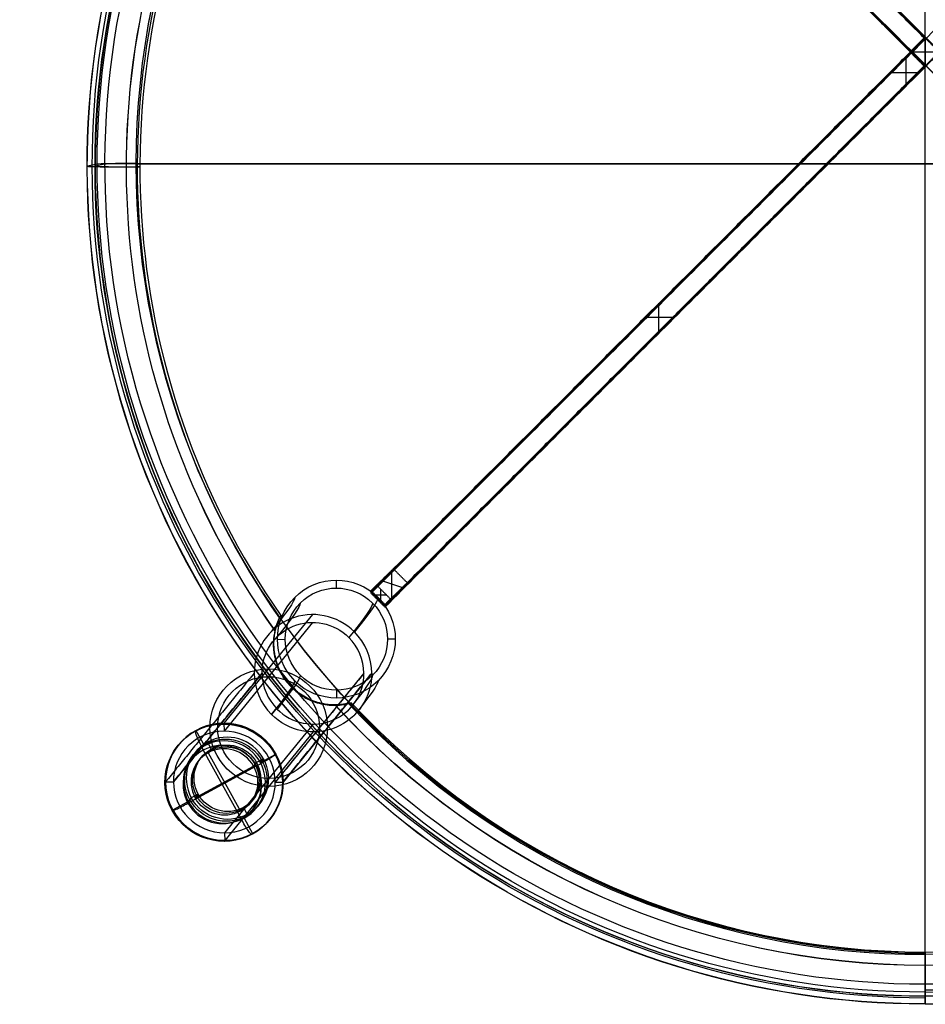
# Model space of a CAD drawing. Header units: millimetres. Extents: x -231 to 231, y -225 to 225.
# Tile 1 of 4: x -231 to 0, y -225 to 25. Entities that reach past the tile are written whole.
import ezdxf

# ---------------------------------------------------------------- set-up
doc = ezdxf.new("R2010")
doc.units = ezdxf.units.MM
doc.layers.add('Défaut', color=7, linetype='Continuous', true_color=0x000000)

msp = doc.modelspace()

# ---------------------------------------------------------------- linework, layer by layer
at = {"layer": 'Défaut'}
for p, q in [((0, -211.97, 461.1), (0, 189.64, 454.09)), ((0, -212, 459.1), (0, 189.61, 452.09)), ((-127.63, 148.47, 434.15), (141.08, -120.27, 434.15)), ((-131.16, 144.94, 434.21), (137.54, -123.8, 434.21)), ((-0.18, 20.81, 423.06), (-3.71, 17.28, 423.06)), ((0, 20.77, 431.03), (0, 13.7, 431.15)), ((0, 13.7, 431.15), (0, 20.77, 431.03)), ((-1.88, 18.97, 415.06), (-2.01, 19.11, 431.06)), ((-3.71, 17.11, 434.15), (-141.08, -120.27, 434.15)), ((-4.96, 15.54, 415.12), (-4.96, 8.47, 415.24)), ((-3.71, 17.2, 439.13), (-0.18, 13.67, 439.13)), ((-3.54, 17.24, 431.09), (3.54, 17.24, 431.09)), ((-3.54, 17.24, 431.09), (3.54, 17.24, 431.09)), ((-2.01, 15.36, 431.13), (-1.88, 15.5, 447.13)), ((-0.18, 13.58, 434.21), (-137.54, -123.8, 434.21)), ((-6.56, 13.94, 415.15), (-6.84, 14.22, 447.15)), ((-8.49, 12, 415.18), (-1.42, 12, 415.18)), ((-3.02, 10.4, 415.21), (-3.3, 10.68, 447.21)), ((-210.8, -11.32, 448.47), (-213.3, -11.82, 419.9)), ((-208.81, -11.33, 448.29), (-211.31, -11.82, 419.72)), ((-200.84, -11.16, 457.59), (200.84, -11.16, 457.59)), ((-200.84, -11.2, 455.59), (200.84, -11.2, 455.59)), ((-199.92, -12, 409.63), (-200.6, -11.97, 411.51)), ((-67.8, -53.8, 448.34), (-67.8, -46.73, 448.21)), ((-71.33, -50.27, 448.27), (-64.26, -50.27, 448.27)), ((-135.77, -121.67, 455.02), (-135.77, -114.69, 449.9)), ((-149.96, -117.24, 455.94), (-149.95, -119.24, 455.98)), ((-138.42, -117.27, 453.69), (-133.12, -119.09, 451.22)), ((-137.54, -123.76, 436.52), (-141.08, -120.23, 436.52)), ((-138.6, -122.37, 455.53), (-138.6, -119.54, 455.48)), ((-140.02, -120.96, 455.51), (-137.19, -120.96, 455.51)), ((-139.47, -122.16, 417.52), (-139.14, -121.83, 455.52)), ((-155.96, -125.98, 299.34), (-178.52, -153.66, 6.04)), ((-155.95, -127.97, 299.53), (-178.51, -155.66, 6.23)), ((-164.91, -132.29, 456.21), (-162.91, -132.28, 456.21)), ((-136.91, -132.2, 456.2), (-134.91, -132.2, 456.2)), ((-168.83, -140.9, 301.74), (-191.39, -168.58, 8.44)), ((-168.83, -140.9, 301.74), (-191.39, -168.58, 8.44)), ((-142.91, -140.93, 299.75), (-165.47, -168.62, 6.45)), ((-140.92, -140.93, 299.59), (-163.48, -168.62, 6.29)), ((-149.88, -145.24, 456.43), (-149.87, -147.24, 456.47)), ((-178.52, -153.66, 6.04), (-178.51, -155.66, 6.23)), ((-155.8, -153.86, 301.96), (-178.36, -181.54, 8.66)), ((-185.8, -155.65, 4.77), (-185.65, -155.47, 6.76)), ((-185.65, -155.47, 6.76), (-183.48, -159.41, 6.96)), ((-155.78, -155.85, 302.15), (-178.34, -183.53, 8.85)), ((-182.72, -158.47, 16.89), (-183.48, -159.41, 6.96)), ((-182.72, -158.47, 16.89), (-181.76, -160.22, 16.98)), ((-181.76, -160.22, 16.98), (-182.52, -161.16, 7.06)), ((-183.78, -160.5, 0.04), (-174.16, -178.01, 0.95)), ((-182.52, -161.16, 7.06), (-174.34, -176.04, 7.83)), ((-168.5, -162.68, 16.19), (-170.25, -163.63, 16.42)), ((-169.26, -163.62, 6.27), (-165.33, -161.49, 5.76)), ((-168.5, -162.68, 16.19), (-169.26, -163.62, 6.27)), ((-168.5, -162.68, 16.19), (-169.26, -163.62, 6.27)), ((-165.49, -161.67, 3.78), (-165.33, -161.49, 5.76)), ((-187.7, -174, 1.61), (-170.23, -164.51, -0.62)), ((-185.86, -172.63, 8.39), (-171.01, -164.57, 6.49)), ((-170.25, -163.63, 16.42), (-171.01, -164.57, 6.49)), ((-193.39, -168.58, 8.59), (-191.39, -168.58, 8.44)), ((-165.47, -168.62, 6.45), (-163.48, -168.62, 6.29)), ((-186.84, -172.64, 18.55), (-187.6, -173.58, 8.62)), ((-185.09, -171.69, 18.32), (-186.84, -172.64, 18.55)), ((-191.53, -175.71, 9.12), (-187.6, -173.58, 8.62)), ((-173.58, -175.1, 17.76), (-174.34, -176.04, 7.83)), ((-173.58, -175.1, 17.76), (-172.62, -176.85, 17.85)), ((-191.68, -175.9, 7.14), (-191.53, -175.71, 9.12)), ((-191.68, -175.9, 7.14), (-191.53, -175.71, 9.12)), ((-172.62, -176.85, 17.85), (-173.38, -177.79, 7.92)), ((-173.38, -177.79, 7.92), (-171.22, -181.73, 8.13)), ((-178.36, -181.54, 8.66), (-178.34, -183.53, 8.85)), ((-171.37, -181.92, 6.14), (-171.22, -181.73, 8.13))]:
    msp.add_line(p, q, dxfattribs=at)
at = {"layer": 'Défaut', "extrusion": (0, -0.017452, -0.999848)}
for centre, radius, start, end in [((0, 19.15, -410.76), 203.34, 144.4867, 270), ((0, 19.15, -408.76), 203.34, 144.4993, 270), ((0, 19.15, -410.76), 203.34, 270, 35.5133), ((0, 19.15, -408.76), 203.34, 270, 35.5007), ((0, 19.15, -433.89), 212.05, 90, 226.724), ((0, 19.15, -433.71), 210.06, 312.9457, 90), ((0, 19.15, -410.76), 203.34, 90, 137.6294), ((0, 19.15, -408.76), 203.34, 90, 137.6128), ((0, 19.15, -410.76), 203.34, 42.3706, 90)]:
    msp.add_arc(centre, radius, start, end, dxfattribs=at)
at = {"layer": 'Défaut', "extrusion": (2.08167e-17, 0.017452, 0.999848)}
msp.add_arc((0, 19.15, 411.24), 200.6, 270, 34.9556, dxfattribs=at)
at = {"layer": 'Défaut', "extrusion": (-6.58887e-26, -0.017452, -0.999848)}
msp.add_arc((0, 19.15, -457.33), 200.84, 90, 270, dxfattribs=at)
at = {"layer": 'Défaut', "extrusion": (-9.88331e-26, -0.017452, -0.999848)}
for start, end in [(90, 270), (270, 90)]:
    msp.add_arc((0, 19.15, -455.33), 200.84, start, end, dxfattribs=at)
at = {"layer": 'Défaut', "extrusion": (-1.64722e-25, -0.017452, -0.999848)}
msp.add_arc((0, 19.15, -457.33), 200.84, 270, 90, dxfattribs=at)
at = {"layer": 'Défaut', "extrusion": (-3.48679e-16, 0.017452, 0.999848)}
msp.add_arc((0, 19.15, 409.36), 199.92, 270, 34.8439, dxfattribs=at)
at = {"layer": 'Défaut', "extrusion": (1.56812e-16, 0.017452, 0.999848)}
msp.add_arc((0, 19.15, 409.36), 199.92, 145.1561, 270, dxfattribs=at)
at = {"layer": 'Défaut', "extrusion": (-2.56739e-16, -0.017452, -0.999848)}
msp.add_arc((0, 19.15, -418.76), 213.34, 90, 226.5986, dxfattribs=at)
at = {"layer": 'Défaut', "extrusion": (-7.11237e-17, -0.017452, -0.999848)}
msp.add_arc((0, 19.15, -419.63), 213.3, 90, 226.6006, dxfattribs=at)
at = {"layer": 'Défaut', "extrusion": (-1.1932e-12, -0.017452, -0.999848)}
msp.add_arc((0, 19.15, -418.76), 213.34, 313.4014, 90, dxfattribs=at)
at = {"layer": 'Défaut', "extrusion": (2.42861e-17, 0.017452, 0.999848)}
msp.add_arc((0, 19.15, 419.63), 213.3, 90, 226.6006, dxfattribs=at)
at = {"layer": 'Défaut', "extrusion": (3.43349e-13, -0.017452, -0.999848)}
msp.add_arc((0, 19.15, -418.76), 211.34, 90, 226.874, dxfattribs=at)
at = {"layer": 'Défaut', "extrusion": (-2.02223e-32, 0.017452, 0.999848)}
msp.add_arc((0, 19.15, 419.45), 211.31, 313.1237, 90, dxfattribs=at)
at = {"layer": 'Défaut', "extrusion": (-3.81639e-17, -0.017452, -0.999848)}
msp.add_arc((0, 19.15, -448.2), 210.8, 90, 226.8952, dxfattribs=at)
at = {"layer": 'Défaut', "extrusion": (-2.94903e-17, -0.017452, -0.999848)}
msp.add_arc((0, 19.15, -448.02), 208.81, 90, 227.2995, dxfattribs=at)
at = {"layer": 'Défaut', "extrusion": (2.35922e-16, 0.017452, 0.999848)}
msp.add_arc((0, 19.15, 448.2), 210.8, 90, 226.8952, dxfattribs=at)
at = {"layer": 'Défaut', "extrusion": (5.65005e-17, -0.017452, -0.999848)}
msp.add_arc((0, 19.15, -419.45), 211.31, 313.1237, 90, dxfattribs=at)
at = {"layer": 'Défaut', "extrusion": (-4.66067e-13, -0.017452, -0.999848)}
msp.add_arc((0, 19.15, -418.76), 211.34, 313.126, 90, dxfattribs=at)
at = {"layer": 'Défaut', "extrusion": (2.53451e-17, -0.017452, -0.999848)}
msp.add_arc((0, 19.15, -448.02), 208.81, 312.7005, 90, dxfattribs=at)
at = {"layer": 'Défaut', "extrusion": (-2.34661e-20, -0.999848, 0.017452)}
for radius, start, end in [(10, 175, 180), (10, 180, 290), (8, 175, 180), (8, 180, 290)]:
    msp.add_arc((-203.34, 418.76, 19.15), radius, start, end, dxfattribs=at)
at = {"layer": 'Défaut', "extrusion": (1.69907e-20, -0.999848, 0.017452)}
msp.add_arc((-200.84, 447.33, 19.15), 10, 90, 175, dxfattribs=at)
at = {"layer": 'Défaut', "extrusion": (1.06424e-20, -0.999848, 0.017452)}
msp.add_arc((-200.84, 447.33, 19.15), 8, 90, 175, dxfattribs=at)
at = {"layer": 'Défaut', "extrusion": (3.15546e-15, -0.017452, -0.999848)}
msp.add_arc((-149.91, 140.18, -453.83), 15, 135, 315, dxfattribs=at)
at = {"layer": 'Défaut', "extrusion": (3.40526e-15, -0.017452, -0.999848)}
msp.add_arc((-149.91, 140.18, -453.83), 13, 135, 315, dxfattribs=at)
at = {"layer": 'Défaut', "extrusion": (-0.707107, 0.706999, -0.012341)}
for centre, radius, start, end in [((1640.24, 474.11, 21.88), 1440.84, 180.70714, 186.9064), ((1640.24, 474.11, 6.88), 1455.84, 180.70714, 186.9064), ((1640.24, 474.11, 19.88), 1440.84, 180.70714, 186.9064), ((1640.24, 474.11, 6.88), 1453.84, 180.70714, 186.9064), ((1640.24, 474.11, 6.88), 1425.84, 180.70714, 186.9064), ((1640.24, 474.11, 6.88), 1427.84, 180.70714, 186.9064), ((1640.24, 474.11, 6.88), 1427.84, 180.70714, 186.9064), ((1640.24, 474.11, -6.12), 1440.84, 180.70714, 186.9064), ((1640.24, 474.11, -8.12), 1440.84, 180.70714, 186.9064), ((1640.24, 475.11, 6.87), 1425.34, 182.39523, 182.49425)]:
    msp.add_arc(centre, radius, start, end, dxfattribs=at)
at = {"layer": 'Défaut', "extrusion": (5.11743e-16, -0.017452, -0.999848)}
msp.add_arc((-149.91, 140.18, -453.83), 15, 315, 135, dxfattribs=at)
at = {"layer": 'Défaut', "extrusion": (0.076358, 0.093697, 0.992668)}
for centre, radius, start, end in [((31.81, 242.53, 273.43), 15, 264.1399, 39.308), ((31.81, 242.53, 273.43), 13, 219.308, 264.1399), ((31.81, 242.53, 273.43), 15, 219.308, 264.1399), ((31.81, 242.53, 273.43), 15, 39.308, 84.1399), ((31.81, 242.53, 273.43), 13, 39.308, 84.1399), ((31.81, 242.53, 273.43), 13, 84.1399, 219.308), ((31.81, 242.53, -23.03), 15, 247.8247, 67.8247), ((31.81, 242.53, -22.03), 15, 219.308, 39.308), ((31.81, 242.53, -22.03), 13, 219.308, 39.308), ((31.81, 242.53, -12.03), 10.5, 247.8247, 67.8247), ((31.81, 242.53, -29.03), 10, 247.8247, 67.8247), ((31.81, 242.53, -22.03), 10.5, 247.8247, 67.8247), ((31.81, 242.53, -22.03), 8.5, 247.8247, 67.8247), ((31.81, 242.53, -23.03), 15, 67.8247, 247.8247), ((31.81, 242.53, -29.03), 10, 67.8247, 247.8247), ((31.81, 242.53, -22.03), 10.5, 67.8247, 247.8247), ((31.81, 242.53, -22.03), 15, 39.308, 219.308), ((31.81, 242.53, -22.03), 13, 39.308, 219.308)]:
    msp.add_arc(centre, radius, start, end, dxfattribs=at)
at = {"layer": 'Défaut', "extrusion": (3.22659e-16, -0.017452, -0.999848)}
msp.add_arc((-149.91, 140.18, -453.83), 13, 315, 135, dxfattribs=at)
at = {"layer": 'Défaut', "extrusion": (-0.076358, -0.093697, -0.992668)}
for centre, radius, start, end in [((-31.81, 242.53, -273.43), 13, 140.692, 275.8601), ((-31.81, 242.53, -125.8), 15, 140.692, 320.692), ((-31.81, 242.53, -125.79), 13, 140.692, 320.692), ((-31.81, 242.53, -273.43), 15, 320.692, 95.8601), ((-31.81, 242.53, 24.03), 15, 112.1753, 292.1753), ((-31.81, 242.53, 22.03), 15, 112.1753, 292.1753), ((-31.81, 242.53, -125.37), 15, 320.692, 140.692), ((-31.81, 242.53, -125.41), 13, 320.692, 140.692), ((-31.81, 242.53, 17.03), 10.5, 112.1753, 292.1753), ((-31.81, 242.53, 12.03), 8.5, 112.1753, 292.1753), ((-31.81, 242.53, 17.03), 8.5, 112.1753, 292.1753), ((-31.81, 242.53, 29.03), 10, 212.5885, 292.1753), ((-31.81, 242.53, 24.03), 15, 292.1753, 112.1753), ((-31.81, 242.53, 22.03), 15, 292.1753, 112.1753), ((-31.81, 242.53, 12.03), 10.5, 292.1753, 112.1753), ((-31.81, 242.53, 17.03), 10.5, 292.1753, 112.1753), ((-31.81, 242.53, 22.03), 8.5, 292.1753, 112.1753), ((-31.81, 242.53, 17.03), 8.5, 292.1753, 112.1753), ((-31.81, 242.53, 12.03), 8.5, 292.1753, 112.1753), ((-31.81, 242.53, 29.03), 10, 292.1753, 7.2332)]:
    msp.add_arc(centre, radius, start, end, dxfattribs=at)
at = {"layer": 'Défaut', "extrusion": (0.707107, -0.706999, 0.012341)}
msp.add_arc((-1640.24, 474.11, -6.88), 1425.84, 353.0936, 359.29286, dxfattribs=at)
at = {"layer": 'Défaut', "extrusion": (-2.85527e-16, 0.017452, 0.999848)}
msp.add_arc((0, 19.15, 411.24), 200.6, 42.9272, 90, dxfattribs=at)
at = {"layer": 'Défaut', "extrusion": (0, 0.017452, 0.999848)}
msp.add_arc((0, 19.15, 410.3), 200.26, 42.9866, 90, dxfattribs=at)
at = {"layer": 'Défaut', "extrusion": (5.76789e-16, 0.017452, 0.999848)}
msp.add_arc((0, 19.15, 409.36), 199.92, 43.0425, 90, dxfattribs=at)
at = {"layer": 'Défaut', "extrusion": (-5.96745e-16, 0.017452, 0.999848)}
msp.add_arc((0, 19.15, 409.36), 199.92, 90, 136.9575, dxfattribs=at)
at = {"layer": 'Défaut', "extrusion": (-8.6033e-16, -0.017452, -0.999848)}
msp.add_arc((0, 19.15, -411.24), 200.6, 42.9272, 90, dxfattribs=at)
at = {"layer": 'Défaut', "extrusion": (-0.873306, -0.47414, 0.11193)}
msp.add_arc((53.13, -21.62, 236.6), 5, 182.6314, 272.6314, dxfattribs=at)
at = {"layer": 'Défaut', "extrusion": (-0.481151, 0.87545, -0.045621)}
msp.add_arc((227.86, 1.51, -62.09), 5, 186.4333, 276.4333, dxfattribs=at)
at = {"layer": 'Défaut', "extrusion": (0.481151, -0.87545, 0.045621)}
msp.add_arc((-247.74, 3.75, 62.09), 5, 173.5667, 263.5667, dxfattribs=at)
at = {"layer": 'Défaut', "extrusion": (0.873306, 0.47414, -0.11193)}
msp.add_arc((-73.11, -20.7, -236.6), 5, 177.3686, 267.3686, dxfattribs=at)
at = {"layer": 'Défaut', "extrusion": (1, 0, 0)}
for centre, radius, start, end in [((-215.14, 422.57), 10, 179, 289), ((-215.14, 422.57), 10, 179, 289), ((-212.14, 451.1), 10, 89, 174), ((-215.14, 422.57), 8, 179, 289), ((-215.14, 422.57), 8, 174, 179), ((-215.14, 422.57), 10, 174, 179), ((-215.14, 422.57), 10, 174, 176.5), ((-215.14, 422.57), 10, 176.5, 179)]:
    msp.add_arc(centre, radius, start, end, dxfattribs=at)
at = {"layer": 'Défaut', "extrusion": (-1, 0, 0)}
for centre, start, end in [((212.14, 451.1), 6, 91), ((215.14, 422.57), 251, 1), ((215.14, 422.57), 1, 6)]:
    msp.add_arc(centre, 8, start, end, dxfattribs=at)
at = {"layer": 'Défaut'}
for points, degree in [([(127.63, 148.1, 412.81), (-6.73, 13.77, 415.15), (-141.08, -120.56, 417.5)], 2), ([(-0.18, 20.67, 415.03), (-63.9, 84.39, 413.92), (-127.63, 148.1, 412.81)], 2), ([(-137.54, -124.09, 417.56), (-3.19, 10.24, 415.21), (131.16, 144.57, 412.87)], 2), ([(-131.16, 144.57, 412.87), (-67.44, 80.85, 413.98), (-3.71, 17.14, 415.09)], 2), ([(-121.97, 143, 444.9), (6.73, 14.33, 447.15), (135.42, -114.34, 449.39)], 2), ([(-125.5, 139.47, 444.96), (3.19, 10.79, 447.21), (131.88, -117.88, 449.45)], 2), ([(-3.71, 17.42, 431.09), (-1.95, 19.18, 431.06), (-0.18, 20.95, 431.03)], 2), ([(-3.71, 17.06, 431.1), (-1.77, 19.01, 431.06), (0.18, 20.95, 431.03)], 2), ([(-3.71, 17.14, 415.09), (-1.95, 18.9, 415.06), (-0.18, 20.67, 415.03)], 2), ([(3.71, 17.06, 431.1), (1.77, 19.01, 431.06), (-0.18, 20.95, 431.03)], 2), ([(-0.18, 20.95, 431.03), (-0.18, 20.81, 423.03), (-0.18, 20.67, 415.03)], 2), ([(-135.42, -114.34, 449.39), (-69.57, -48.5, 448.24), (-3.71, 17.34, 447.09)], 2), ([(0.18, 13.53, 431.16), (-1.77, 15.47, 431.12), (-3.71, 17.42, 431.09)], 2), ([(-3.71, 17.42, 431.09), (-3.71, 17.28, 423.09), (-3.71, 17.14, 415.09)], 2), ([(-3.71, 17.34, 447.09), (-3.71, 17.2, 439.09), (-3.71, 17.06, 431.1)], 2), ([(-3.71, 17.34, 447.09), (-1.95, 15.57, 447.12), (-0.18, 13.81, 447.15)], 2), ([(-0.18, 13.53, 431.16), (-1.95, 15.29, 431.13), (-3.71, 17.06, 431.1)], 2), ([(-0.18, 13.53, 431.16), (1.77, 15.47, 431.12), (3.71, 17.42, 431.09)], 2), ([(-131.88, -117.88, 449.45), (-66.03, -52.04, 448.3), (-0.18, 13.81, 447.15)], 2), ([(-0.18, 13.81, 447.15), (-0.18, 13.67, 439.16), (-0.18, 13.53, 431.16)], 2), ([(-139.66, -118.48, 455.46), (-137.54, -116.41, 452.43), (-135.42, -114.34, 449.39)], 2), ([(-131.88, -117.88, 449.45), (-133.65, -116.11, 449.42), (-135.42, -114.34, 449.39)], 2), ([(-141.08, -119.9, 455.49), (-140.37, -119.19, 455.48), (-139.66, -118.48, 455.46)], 2), ([(-141.08, -119.9, 455.49), (-139.31, -121.66, 455.52), (-137.54, -123.43, 455.55)], 2), ([(-141.08, -120.56, 417.5), (-141.08, -120.23, 436.49), (-141.08, -119.9, 455.49)], 2), ([(-139.66, -118.48, 455.46), (-137.89, -120.25, 455.5), (-136.13, -122.02, 455.53)], 2), ([(-136.13, -122.02, 455.53), (-134, -119.95, 452.49), (-131.88, -117.88, 449.45)], 2), ([(-137.54, -124.09, 417.56), (-139.31, -122.33, 417.53), (-141.08, -120.56, 417.5)], 2), ([(-136.13, -122.02, 455.53), (-136.83, -122.72, 455.54), (-137.54, -123.43, 455.55)], 2), ([(-137.54, -123.43, 455.55), (-137.54, -123.76, 436.55), (-137.54, -124.09, 417.56)], 2), ([(-164.07, -126.2, 411.62), (-164.19, -126.42, 412.26), (-164.3, -126.65, 412.89), (-164.41, -126.88, 413.52)], 3), ([(-170.83, -140.89, 301.89), (-182.11, -154.74, 155.24), (-193.39, -168.58, 8.59)], 2), ([(-191.39, -168.58, 8.44), (-180.11, -154.74, 155.09), (-168.83, -140.9, 301.74)], 2), ([(-142.91, -140.93, 299.75), (-154.19, -154.77, 153.1), (-165.47, -168.62, 6.45)], 2), ([(-163.48, -168.62, 6.29), (-152.2, -154.78, 152.94), (-140.92, -140.93, 299.59)], 2), ([(-146.11, -148.43, 412.01), (-146.36, -148.48, 412.64), (-146.62, -148.53, 413.27), (-146.88, -148.57, 413.89)], 3), ([(-169.26, -163.62, 6.27), (-168.88, -163.15, 11.23), (-168.5, -162.68, 16.19)], 2), ([(-165.49, -161.67, 3.78), (-165.41, -161.58, 4.77), (-165.33, -161.49, 5.76)], 2), ([(-170.25, -163.63, 16.42), (-170.63, -164.1, 11.46), (-171.01, -164.57, 6.49)], 2), ([(-186.84, -172.64, 18.55), (-187.22, -173.11, 13.58), (-187.6, -173.58, 8.62)], 2), ([(-185.86, -172.63, 8.39), (-185.47, -172.16, 13.36), (-185.09, -171.69, 18.32)], 2), ([(-191.53, -175.71, 9.12), (-191.61, -175.8, 8.13), (-191.68, -175.9, 7.14)], 2), ([(0, -212.54, 415.01), (0, -212.21, 414.07), (0, -211.89, 413.12)], 2), ([(0, -223.1, 423.41), (0, -221.6, 437.67), (0, -220.1, 451.94)], 2), ([(0, -222.09, 452.14), (0, -223.59, 437.88), (0, -225.09, 423.62)], 2)]:
    msp.add_open_spline(points, degree=degree, dxfattribs=at)
for points, knots in [([(-164.07, -126.2, 411.62), (-164.26, -126.56, 411.5), (-164.44, -126.92, 411.4), (-164.78, -127.67, 411.24), (-164.93, -128.06, 411.19), (-165.2, -128.84, 411.11), (-165.33, -129.24, 411.09), (-165.54, -130.05, 411.08), (-165.63, -130.46, 411.1), (-165.84, -131.69, 411.17), (-165.92, -132.51, 411.27), (-165.94, -133.75, 411.46), (-165.92, -134.16, 411.53), (-165.87, -134.98, 411.68), (-165.82, -135.39, 411.76), (-165.64, -136.59, 412), (-165.45, -137.39, 412.17), (-165.08, -138.56, 412.4), (-164.94, -138.95, 412.48), (-164.62, -139.71, 412.62), (-164.45, -140.08, 412.68), (-164.08, -140.82, 412.79), (-163.88, -141.18, 412.84), (-163.45, -141.88, 412.92), (-163.22, -142.23, 412.95), (-162.48, -143.25, 413.01), (-161.95, -143.88, 413), (-161.36, -144.47, 412.96)], [-20.014104, -20.014104, -20.014104, -20.014104, -18.763222, -18.763222, -17.512341, -17.512341, -16.261459, -16.261459, -15.010578, -15.010578, -12.508815, -12.508815, -11.257933, -11.257933, -10.007052, -10.007052, -7.505289, -7.505289, -6.254407, -6.254407, -5.003526, -5.003526, -3.752644, -3.752644, -2.501763, -2.501763, 0, 0, 0, 0]), ([(-164.41, -126.88, 413.52), (-164.57, -127.23, 413.4), (-164.73, -127.59, 413.31), (-165.01, -128.33, 413.18), (-165.14, -128.71, 413.13), (-165.37, -129.48, 413.09), (-165.47, -129.86, 413.08), (-165.64, -130.65, 413.11), (-165.7, -131.05, 413.13), (-165.86, -132.23, 413.26), (-165.9, -133.02, 413.39), (-165.87, -134.2, 413.63), (-165.85, -134.59, 413.72), (-165.77, -135.37, 413.9), (-165.71, -135.75, 414), (-165.5, -136.89, 414.29), (-165.31, -137.64, 414.49), (-164.81, -139.1, 414.86), (-164.49, -139.83, 415.04), (-163.76, -141.23, 415.31), (-163.34, -141.9, 415.4), (-162.64, -142.87, 415.47), (-162.38, -143.18, 415.48), (-161.86, -143.79, 415.47), (-161.59, -144.09, 415.45), (-161.31, -144.37, 415.42)], [-19.229279, -19.229279, -19.229279, -19.229279, -18.027449, -18.027449, -16.825619, -16.825619, -15.623789, -15.623789, -14.421959, -14.421959, -12.0183, -12.0183, -10.81647, -10.81647, -9.61464, -9.61464, -7.21098, -7.21098, -4.80732, -4.80732, -2.40366, -2.40366, -1.20183, -1.20183, 0, 0, 0, 0]), ([(-161.36, -144.47, 412.96), (-160.88, -144.95, 412.93), (-160.36, -145.41, 412.87), (-159.54, -146.05, 412.74), (-159.26, -146.25, 412.7), (-158.68, -146.64, 412.6), (-158.39, -146.82, 412.54), (-157.5, -147.34, 412.38), (-156.89, -147.64, 412.26), (-155.62, -148.17, 412.02), (-154.96, -148.39, 411.9), (-153.63, -148.74, 411.68), (-152.95, -148.87, 411.59), (-151.93, -149, 411.49), (-151.58, -149.03, 411.47), (-150.88, -149.07, 411.43), (-150.53, -149.07, 411.42), (-149.48, -149.05, 411.42), (-148.79, -148.99, 411.46), (-147.76, -148.83, 411.6), (-147.42, -148.76, 411.66), (-146.75, -148.61, 411.82), (-146.43, -148.53, 411.91), (-146.11, -148.43, 412.01)], [0, 0, 0, 0, 2.092504, 2.092504, 3.138757, 3.138757, 4.185009, 4.185009, 6.277513, 6.277513, 8.370018, 8.370018, 10.462522, 10.462522, 11.508774, 11.508774, 12.555027, 12.555027, 14.647531, 14.647531, 15.693783, 15.693783, 16.740035, 16.740035, 16.740035, 16.740035]), ([(-146.88, -148.57, 413.89), (-147.5, -148.72, 413.7), (-148.15, -148.83, 413.57), (-149.14, -148.94, 413.46), (-149.47, -148.96, 413.43), (-150.14, -148.99, 413.41), (-150.48, -148.99, 413.42), (-151.48, -148.96, 413.46), (-152.13, -148.9, 413.52), (-153.1, -148.74, 413.66), (-153.42, -148.68, 413.71), (-154.06, -148.54, 413.83), (-154.38, -148.45, 413.89), (-155.95, -147.98, 414.22), (-157.12, -147.46, 414.54), (-158.78, -146.46, 414.95), (-159.33, -146.08, 415.08), (-160.36, -145.27, 415.29), (-160.85, -144.84, 415.37), (-161.31, -144.37, 415.42)], [0, 0, 0, 0, 1.995365, 1.995365, 2.993047, 2.993047, 3.99073, 3.99073, 5.986094, 5.986094, 6.983777, 6.983777, 7.981459, 7.981459, 11.972189, 11.972189, 13.967554, 13.967554, 15.962919, 15.962919, 15.962919, 15.962919])]:
    msp.add_open_spline(points, degree=3, knots=knots, dxfattribs=at)
for points, weights in [([(-165.38, -129.52, 413.09), (-164.99, -128.05, 413.02), (-164.31, -126.68, 412.96)], [0.868007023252, 0.87928619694, 0.89936131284]), ([(-161.35, -144.44, 413.59), (-166.77, -139.02, 413.49), (-165.76, -131.43, 413.17)], [0.999988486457, 0.829967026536, 0.857339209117]), ([(-161.36, -144.47, 412.96), (-161.34, -144.42, 414.19), (-161.31, -144.37, 415.42)], [0.999991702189, 0.99999153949, 0.999992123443]), ([(-151.3, -148.96, 413.46), (-157.18, -148.61, 413.57), (-161.35, -144.45, 413.5)], [0.854270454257, 0.863844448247, 0.999991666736]), ([(-146.65, -148.53, 413.34), (-148.21, -148.92, 413.39), (-149.82, -148.98, 413.42)], [0.866373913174, 0.855477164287, 0.853836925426])]:
    msp.add_rational_spline(points, weights, degree=2, dxfattribs=at)

doc.saveas('drawing.dxf')
